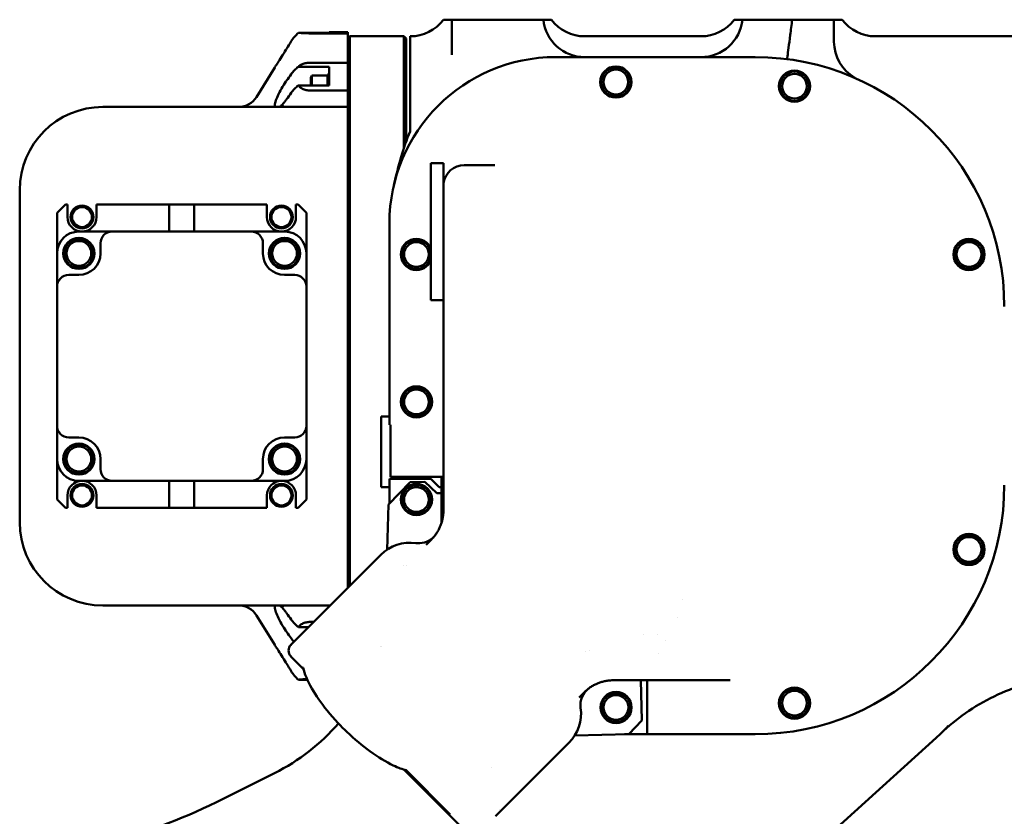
# Model space of a CAD drawing. Header units: millimetres. Extents: x 0 to 8400, y 0 to 5940.
# Tile 10 of 14: x 3800 to 4037, y 3507 to 3698. Entities that reach past the tile are written whole.
import ezdxf

# ---------------------------------------------------------------- set-up
doc = ezdxf.new("R2010")
doc.units = ezdxf.units.MM
doc.header["$LTSCALE"] = 20
doc.layers.add('可見 (ISO)', color=7, linetype='Continuous', lineweight=50)

msp = doc.modelspace()

# ---------------------------------------------------------------- linework, layer by layer
at = {"layer": '可見 (ISO)'}
for p, q in [((3902.28, 3698.28), (3904.28, 3698.28)), ((3904.28, 3698.28), (3914.28, 3698.28)), ((3904.28, 3689.84), (3904.28, 3698.28)), ((3914.28, 3698.28), (3916.28, 3698.28)), ((3916.28, 3698.28), (3917.81, 3698.28)), ((3917.81, 3698.28), (3922.81, 3698.28)), ((3926.33, 3698.28), (3922.81, 3698.28)), ((3926.33, 3698.28), (3926.41, 3698.28)), ((3926.41, 3698.28), (3928.28, 3698.28)), ((3972.28, 3698.28), (3974.15, 3698.28)), ((3974.15, 3698.28), (3974.23, 3698.28)), ((3980.76, 3698.28), (3974.23, 3698.28)), ((3980.76, 3698.28), (3984.21, 3698.28)), ((3984.21, 3698.28), (3986.23, 3698.28)), ((3987.67, 3698.28), (3986.23, 3698.28)), ((3996.28, 3698.28), (3998.28, 3698.28)), ((3996.28, 3698.28), (3996.28, 3692.99)), ((3874.78, 3695.15), (3867.35, 3695.15)), ((3870.38, 3694.99), (3879.28, 3694.99)), ((3874.78, 3695.15), (3874.78, 3695.28)), ((3879.28, 3695.28), (3874.78, 3695.28)), ((3879.28, 3695.28), (3879.28, 3694.99)), ((3879.28, 3693.7), (3879.28, 3694.99)), ((3879.28, 3693.78), (3879.78, 3694.28)), ((3879.28, 3693.7), (3879.28, 3688.2)), ((3879.78, 3562.04), (3879.78, 3694.28)), ((3879.78, 3694.28), (3892.78, 3694.28)), ((3892.78, 3667.46), (3892.78, 3694.28)), ((3893.28, 3693.78), (3892.78, 3694.28)), ((3893.28, 3668.9), (3893.28, 3693.78)), ((3894.28, 3694.28), (3894.28, 3681.5)), ((3964.28, 3694.28), (3936.28, 3694.28)), ((4042.28, 3694.28), (4006.28, 3694.28)), ((3879.28, 3687.93), (3870.38, 3687.93)), ((3879.28, 3687.93), (3879.28, 3688.2)), ((3879.28, 3687.93), (3879.28, 3681.24)), ((3929.28, 3689.28), (3977.28, 3689.28)), ((3857.28, 3679.66), (3861.66, 3686.78)), ((3867.35, 3686.97), (3874.78, 3686.97)), ((3874.78, 3682.47), (3874.78, 3686.97)), ((3870.33, 3684.35), (3870.63, 3684.87)), ((3870.33, 3682.47), (3870.33, 3684.35)), ((3870.63, 3682.47), (3870.63, 3684.87)), ((3870.63, 3684.87), (3874.33, 3684.87)), ((3874.33, 3682.47), (3874.33, 3685.12)), ((3874.33, 3685.12), (3874.78, 3685.12)), ((3874.78, 3682.47), (3867.35, 3682.47)), ((3870.38, 3681.24), (3879.28, 3681.24)), ((3879.28, 3678.72), (3879.28, 3681.24)), ((3894.28, 3679.46), (3894.28, 3681.37)), ((3879.28, 3678.72), (3879.28, 3678.32)), ((3879.28, 3677.28), (3879.28, 3678.32)), ((3894.28, 3671.36), (3894.28, 3679.46)), ((3820.28, 3677.28), (3879.28, 3677.28)), ((3879.28, 3668.3), (3879.28, 3677.28)), ((3879.28, 3566.26), (3879.28, 3668.3)), ((3899.28, 3630.78), (3899.28, 3663.78)), ((3902.28, 3663.78), (3899.28, 3663.78)), ((3902.28, 3663.78), (3902.28, 3631.27)), ((3907.28, 3663.28), (3914.62, 3663.28)), ((3800.28, 3577.28), (3800.28, 3657.28)), ((3902.33, 3636.97), (3902.33, 3658.96)), ((3809.28, 3651.78), (3811.28, 3653.78)), ((3811.28, 3653.78), (3811.78, 3653.78)), ((3811.78, 3650.78), (3811.78, 3653.78)), ((3818.78, 3653.78), (3818.78, 3650.78)), ((3818.78, 3653.78), (3836.28, 3653.78)), ((3836.28, 3653.78), (3842.28, 3653.78)), ((3836.28, 3653.78), (3836.28, 3647.28)), ((3842.28, 3653.78), (3859.78, 3653.78)), ((3842.28, 3647.28), (3842.28, 3653.78)), ((3859.78, 3650.78), (3859.78, 3653.78)), ((3866.78, 3653.78), (3866.78, 3650.78)), ((3866.78, 3653.78), (3867.28, 3653.78)), ((3867.28, 3653.78), (3869.28, 3651.78)), ((3809.28, 3642.08), (3809.28, 3651.78)), ((3869.28, 3651.78), (3869.28, 3642.08)), ((3889.28, 3602.78), (3889.28, 3649.28)), ((3814.48, 3647.28), (3822.53, 3647.28)), ((3822.53, 3647.28), (3856.03, 3647.28)), ((3856.03, 3647.28), (3864.08, 3647.28)), ((3819.73, 3644.48), (3819.73, 3642.03)), ((3858.83, 3642.03), (3858.83, 3644.48)), ((3809.28, 3634.03), (3809.28, 3642.08)), ((3869.28, 3642.08), (3869.28, 3634.03)), ((3814.53, 3636.83), (3812.08, 3636.83)), ((3866.48, 3636.83), (3864.03, 3636.83)), ((3809.28, 3600.53), (3809.28, 3634.03)), ((3869.28, 3634.03), (3869.28, 3600.53)), ((3902.28, 3631.27), (3902.28, 3588.61)), ((3902.28, 3630.78), (3899.28, 3630.78)), ((3887.28, 3602.78), (3889.28, 3602.78)), ((3887.28, 3602.78), (3887.28, 3585.78)), ((3889.28, 3600.78), (3889.28, 3602.78)), ((3809.28, 3592.48), (3809.28, 3600.53)), ((3869.28, 3600.53), (3869.28, 3592.48)), ((3889.55, 3600.78), (3889.28, 3600.78)), ((3889.55, 3600.78), (3889.55, 3588.28)), ((3812.08, 3597.73), (3814.53, 3597.73)), ((3864.03, 3597.73), (3866.48, 3597.73)), ((3809.28, 3582.78), (3809.28, 3592.48)), ((3819.73, 3592.53), (3819.73, 3590.08)), ((3858.83, 3590.08), (3858.83, 3592.53)), ((3869.28, 3592.48), (3869.28, 3582.78)), ((3891.28, 3588.28), (3889.55, 3588.28)), ((3891.28, 3588.28), (3899.28, 3588.28)), ((3902.28, 3588.28), (3899.28, 3588.28)), ((3901.82, 3577.21), (3901.82, 3588.28)), ((3902.28, 3588.61), (3902.28, 3588.61)), ((3902.28, 3587.21), (3902.28, 3588.33)), ((3822.53, 3587.28), (3814.48, 3587.28)), ((3856.03, 3587.28), (3822.53, 3587.28)), ((3836.28, 3587.28), (3836.28, 3580.78)), ((3842.28, 3580.78), (3842.28, 3587.28)), ((3864.08, 3587.28), (3856.03, 3587.28)), ((3894.27, 3586.99), (3889.09, 3581.57)), ((3889.28, 3585.78), (3889.28, 3587.78)), ((3889.28, 3587.78), (3899.28, 3587.78)), ((3897.8, 3587.07), (3894.27, 3586.99)), ((3900.7, 3584.31), (3897.8, 3587.07)), ((3899.28, 3587.78), (3901.28, 3585.78)), ((3902.28, 3584.16), (3902.28, 3586.41)), ((3811.78, 3580.78), (3811.78, 3583.78)), ((3818.78, 3583.78), (3818.78, 3580.78)), ((3859.78, 3580.78), (3859.78, 3583.78)), ((3866.78, 3583.78), (3866.78, 3580.78)), ((3889.28, 3585.78), (3887.28, 3585.78)), ((3889.28, 3581.77), (3889.28, 3585.78)), ((3901.82, 3584.33), (3900.7, 3584.31)), ((3901.82, 3585.78), (3901.28, 3585.78)), ((3811.28, 3580.78), (3809.28, 3582.78)), ((3869.28, 3582.78), (3867.28, 3580.78)), ((3889.09, 3581.57), (3888.7, 3570.69)), ((3902.28, 3580.2), (3902.28, 3583.1)), ((3811.78, 3580.78), (3811.28, 3580.78)), ((3836.28, 3580.78), (3818.78, 3580.78)), ((3842.28, 3580.78), (3836.28, 3580.78)), ((3859.78, 3580.78), (3842.28, 3580.78)), ((3867.28, 3580.78), (3866.78, 3580.78)), ((3899.35, 3573.12), (3898.14, 3571.91)), ((3887.21, 3569.47), (3869.53, 3551.79)), ((3892.78, 3566.94), (3892.78, 3566.94)), ((3893.28, 3566.88), (3893.28, 3566.88)), ((3879.28, 3561.54), (3879.28, 3566.26)), ((3959.8, 3558.72), (3959.8, 3558.72)), ((3875.02, 3557.28), (3820.28, 3557.28)), ((3863.84, 3557.02), (3863.84, 3557.02)), ((3857.28, 3554.9), (3861.66, 3547.78)), ((3871.07, 3553.33), (3870.38, 3553.33)), ((3958.58, 3554.31), (3958.58, 3554.31)), ((3865.63, 3547.88), (3869.53, 3551.79)), ((3867.35, 3552.09), (3869.84, 3552.09)), ((3869.53, 3551.79), (3869.53, 3551.79)), ((3869.88, 3552.09), (3869.88, 3552.09)), ((3950.41, 3550.4), (3950.41, 3550.4)), ((3953.78, 3550.4), (3953.78, 3550.4)), ((3955.81, 3548.92), (3955.81, 3548.92)), ((3865.63, 3547.88), (3865.58, 3547.84)), ((3936.49, 3546.14), (3936.49, 3546.14)), ((3937.45, 3546.33), (3937.45, 3546.33)), ((3954.14, 3545.74), (3954.14, 3545.74)), ((3868.55, 3542.05), (3865.58, 3545.01)), ((3867.35, 3539.41), (3869.51, 3539.41)), ((3950.04, 3529.56), (3949.82, 3539.28)), ((3951.28, 3539.28), (3951.28, 3536.28)), ((3951.61, 3539.28), (3951.61, 3539.28)), ((3951.61, 3539.28), (3961.74, 3539.28)), ((3961.74, 3539.28), (3961.74, 3539.28)), ((3971.29, 3539.28), (3961.74, 3539.28)), ((3971.29, 3539.28), (3971.29, 3539.28)), ((3936.12, 3536.35), (3934.91, 3535.14)), ((3951.28, 3536.28), (3951.28, 3528.28)), ((3950.04, 3529.56), (3946.93, 3526.31)), ((3951.28, 3526.28), (3951.28, 3528.28)), ((4023.78, 3528.29), (4023.78, 3528.29)), ((3833.98, 3356.16), (4020.84, 3525.4)), ((3932.47, 3524.21), (3914.79, 3506.54)), ((3933.89, 3526.01), (3946.93, 3526.31)), ((3951.28, 3526.28), (3945.83, 3526.28)), ((3977.28, 3526.28), (3951.28, 3526.28)), ((3903.77, 3506.83), (3892.85, 3517.74)), ((3893.32, 3517.61), (3903.92, 3506.98)), ((3913.82, 3518.21), (3913.82, 3518.2)), ((3861.64, 3516.96), (3847.62, 3509.95)), ((3915.76, 3508.15), (3915.76, 3508.15)), ((3908.01, 3502.58), (3903.77, 3506.83)), ((3914.79, 3506.54), (3914.79, 3506.54))]:
    msp.add_line(p, q, dxfattribs=at)
for centre, radius in [((3943.78, 3683.28), 3.75), ((3943.78, 3683.28), 3.5), ((3943.78, 3683.28), 2.98), ((3986.78, 3682.28), 3.75), ((3986.78, 3682.28), 3.5), ((3986.78, 3682.28), 2.98), ((3815.28, 3650.78), 2.75), ((3815.28, 3650.78), 2.4), ((3863.28, 3650.78), 2.75), ((3863.28, 3650.78), 2.4), ((3814.53, 3642.03), 3.75), ((3814.53, 3642.03), 3.5), ((3864.03, 3642.03), 3.75), ((3864.03, 3642.03), 3.5), ((3895.78, 3641.78), 3.5), ((4028.78, 3641.78), 3.75), ((4028.78, 3641.78), 3.5), ((3814.53, 3642.03), 2.98), ((3864.03, 3642.03), 2.98), ((3895.78, 3641.78), 2.98), ((4028.78, 3641.78), 2.98), ((3895.78, 3606.28), 3.75), ((3895.78, 3606.28), 3.5), ((3895.78, 3606.28), 2.98), ((3814.53, 3592.53), 3.75), ((3814.53, 3592.53), 3.5), ((3814.53, 3592.53), 2.98), ((3864.03, 3592.53), 3.75), ((3864.03, 3592.53), 3.5), ((3864.03, 3592.53), 2.98), ((3815.28, 3583.78), 2.75), ((3815.28, 3583.78), 2.4), ((3863.28, 3583.78), 2.75), ((3863.28, 3583.78), 2.4), ((3895.78, 3582.78), 3.75), ((3895.78, 3582.78), 3.5), ((3895.78, 3582.78), 2.98), ((4028.78, 3570.78), 3.75), ((4028.78, 3570.78), 3.5), ((4028.78, 3570.78), 2.98), ((3943.82, 3532.74), 3.75), ((3943.82, 3532.74), 3.5), ((3986.78, 3533.78), 3.75), ((3986.78, 3533.78), 3.5), ((3986.78, 3533.78), 2.98), ((3943.82, 3532.74), 2.98)]:
    msp.add_circle(centre, radius, dxfattribs=at)
for centre, radius, start, end in [((3894.28, 3704.28), 10, 270, 323.1301), ((3936.28, 3699.28), 10, 185.7392, 270), ((3936.28, 3704.28), 10, 216.8699, 270), ((3964.28, 3699.28), 10, 270, 354.2608), ((3964.28, 3704.28), 10, 270, 323.1301), ((4006.28, 3704.28), 10, 216.8699, 270), ((4006.28, 3692.99), 10, 180, 240.0845), ((3929.28, 3649.28), 40, 90, 180), ((3977.28, 3629.28), 60, 0, 90), ((3853.02, 3682.28), 5, 270, 328.3925), ((3820.28, 3657.28), 20, 90, 180), ((3907.28, 3658.28), 5, 90, 172.1531), ((3902.68, 3659.15), 0.4, 180, 207.999), ((3815.28, 3650.78), 3.5, 180, 270), ((3815.28, 3650.78), 3.5, 270, 0), ((3863.28, 3650.78), 3.5, 180, 270), ((3863.28, 3650.78), 3.5, 270, 0), ((3814.48, 3642.08), 5.2, 90, 180), ((3822.53, 3644.48), 2.8, 90, 180), ((3856.03, 3644.48), 2.8, 0, 90), ((3864.08, 3642.08), 5.2, 0, 90), ((3895.78, 3641.78), 3.75, 21.0395, 338.9605), ((3814.53, 3642.03), 5.2, 270, 0), ((3864.03, 3642.03), 5.2, 180, 270), ((3812.08, 3634.03), 2.8, 90, 180), ((3866.48, 3634.03), 2.8, 0, 90), ((3812.08, 3600.53), 2.8, 180, 270), ((3866.48, 3600.53), 2.8, 270, 0), ((3814.53, 3592.53), 5.2, 0, 90), ((3864.03, 3592.53), 5.2, 90, 180), ((3814.48, 3592.48), 5.2, 180, 270), ((3864.08, 3592.48), 5.2, 270, 0), ((3822.53, 3590.08), 2.8, 180, 270), ((3856.03, 3590.08), 2.8, 270, 0), ((3815.28, 3583.78), 3.5, 90, 180), ((3815.28, 3583.78), 3.5, 0, 90), ((3863.28, 3583.78), 3.5, 90, 180), ((3863.28, 3583.78), 3.5, 0, 90), ((3977.28, 3586.28), 60, 270, 0), ((3820.28, 3577.28), 20, 180, 270), ((3896.33, 3577.26), 5, 272.7916, 324.0444), ((3894.28, 3562.4), 10, 82.1673, 135), ((3853.02, 3552.28), 5, 31.6075, 90), ((3867, 3546.43), 2, 135, 225), ((3839.3, 3561.68), 49.98, 343.3897, 343.3901), ((3940.26, 3533.33), 5, 125.9556, 187.8327), ((3925.4, 3531.29), 10, 315, 7.8327), ((3839.28, 3561.68), 50, 296.5651, 319.0091), ((3987.28, 3562.46), 50, 312.1653, 316.8952), ((3793.95, 3617.28), 120, 282.7691, 296.5651), ((3905.18, 3508.24), 2, 198.1767, 225)]:
    msp.add_arc(centre, radius, start, end, dxfattribs=at)
for centre, major_axis, ratio, start_param, end_param in [((3986.28, 3698.28), (10, 0), 0.00001, 0.006984, 1.431092), ((3929.41, 3700), (-0.22, -10.72), 0.649907, 0.013191, 0.013192), ((3894.28, 3674.36), (0, -14.57), 0.000031, 2.072911, 2.083214), ((3896.9, 3687.39), (6.48, -7.62), 0.800647, 6.282839, 6.282848), ((3863.6, 3682.3), (0, -5.01), 0.702162, 0.000052, 0.000062), ((3860.99, 3681.66), (2.84, -4.11), 0.837739, 0.000622, 0.000632), ((3865.84, 3682.28), (0, -5), 0.493152, 6.283177, 6.283201), ((3869.06, 3682.34), (0.01, -5.06), 0.00001, 0.000347, 0.000351), ((3895.82, 3576.66), (3.54, -3.54), 0.981004, 6.282916, 6.283143), ((3863.6, 3552.29), (0, 4.99), 0.702161, 0.000037, 0.000047), ((3865.84, 3552.28), (0, 5), 0.493148, 0.000005, 0.000027), ((3869.09, 3552.09), (-0.02, 5.2), 0.00001, 0.009252, 0.009255), ((3939.66, 3532.82), (-3.54, 3.54), 0.981005, 0.000005, 0.000222), ((4056.67, 3490.45), (-34.7, 36), 0.997284, 6.283106, 6.283158)]:
    msp.add_ellipse(centre, major_axis=major_axis, ratio=ratio, start_param=start_param, end_param=end_param, dxfattribs=at)
for points, knots in [([(3984.99, 3688.78), (3984.99, 3688.78), (3985.03, 3689.03), (3985.09, 3689.5), (3985.15, 3689.97), (3985.24, 3690.67), (3985.35, 3691.54), (3985.47, 3692.42), (3985.6, 3693.47), (3985.75, 3694.62), (3985.9, 3695.77), (3986.06, 3697.02), (3986.23, 3698.28)], [0.0000012, 0.0000012, 0.0000012, 0.0000012, 0.25, 0.25, 0.25, 0.5, 0.5, 0.5, 0.75, 0.75, 0.75, 1, 1, 1, 1]), ([(3867.35, 3695.15), (3867.02, 3694.84), (3866.71, 3694.52), (3866.13, 3693.83), (3865.86, 3693.47), (3865.63, 3693.09)], [-0.2692583, -0.2692583, -0.2692583, -0.2692583, -0.1346318, -0.1346318, -0.000001, -0.000001, -0.000001, -0.000001]), ([(3867.35, 3695.15), (3867.48, 3695.13), (3867.64, 3695.12), (3868.02, 3695.08), (3868.26, 3695.06), (3868.81, 3695.03), (3869.13, 3695.01), (3869.77, 3695), (3870.07, 3694.99), (3870.38, 3694.99)], [-0.4012959, -0.4012959, -0.4012959, -0.4012959, -0.3021729, -0.3021729, -0.2008437, -0.2008437, -0.0918308, -0.0918308, -0.000001, -0.000001, -0.000001, -0.000001]), ([(3864.52, 3691.28), (3864.46, 3691.19), (3864.4, 3691.1), (3864.35, 3691.01), (3864.01, 3690.46), (3863.65, 3689.88), (3862.97, 3688.8), (3862.65, 3688.3), (3862.18, 3687.58), (3861.99, 3687.28), (3861.73, 3686.88), (3861.66, 3686.78), (3861.66, 3686.78)], [-0.0317857, -0.0317857, -0.0317857, -0.0317857, 0, 0, 0, 0.1934127, 0.1934127, 0.3868254, 0.3868254, 0.5481282, 0.5481282, 0.709431, 0.709431, 0.709431, 0.709431]), ([(3870.38, 3687.93), (3870.07, 3687.93), (3869.77, 3687.91), (3869.13, 3687.84), (3868.81, 3687.77), (3868.26, 3687.58), (3868.02, 3687.47), (3867.64, 3687.24), (3867.48, 3687.11), (3867.35, 3686.97)], [-0.4005542, -0.4005542, -0.4005542, -0.4005542, -0.3088936, -0.3088936, -0.2000808, -0.2000808, -0.0989397, -0.0989397, -0.000001, -0.000001, -0.000001, -0.000001]), ([(3865.63, 3685.18), (3865.86, 3685.52), (3866.13, 3685.83), (3866.71, 3686.42), (3867.02, 3686.7), (3867.35, 3686.97)], [-0.2696391, -0.2696391, -0.2696391, -0.2696391, -0.1348184, -0.1348184, -0.000001, -0.000001, -0.000001, -0.000001]), ([(3861.68, 3677.28), (3861.67, 3677.34), (3861.66, 3677.4), (3861.66, 3677.74), (3861.73, 3678.11), (3861.99, 3678.98), (3862.18, 3679.47), (3862.65, 3680.5), (3862.97, 3681.11), (3863.65, 3682.31), (3864.01, 3682.89), (3864.4, 3683.46), (3864.46, 3683.54), (3864.52, 3683.62)], [0.6688819, 0.6688819, 0.6688819, 0.6688819, 0.709431, 0.709431, 0.8707338, 0.8707338, 1.0320366, 1.0320366, 1.2254493, 1.2254493, 1.418862, 1.418862, 1.4506477, 1.4506477, 1.4506477, 1.4506477]), ([(3867.35, 3682.47), (3867.02, 3682.2), (3866.71, 3681.92), (3866.13, 3681.33), (3865.86, 3681.02), (3865.63, 3680.68)], [-0.2692629, -0.2692629, -0.2692629, -0.2692629, -0.1346341, -0.1346341, -0.000001, -0.000001, -0.000001, -0.000001]), ([(3867.35, 3682.47), (3867.48, 3682.3), (3867.64, 3682.14), (3868.02, 3681.84), (3868.26, 3681.7), (3868.81, 3681.46), (3869.13, 3681.36), (3869.77, 3681.26), (3870.07, 3681.24), (3870.38, 3681.24)], [-0.4012927, -0.4012927, -0.4012927, -0.4012927, -0.3021705, -0.3021705, -0.2008419, -0.2008419, -0.0918301, -0.0918301, -0.000001, -0.000001, -0.000001, -0.000001]), ([(3863.92, 3678.33), (3863.78, 3678.17), (3863.65, 3678.02), (3863.39, 3677.73), (3863.26, 3677.6), (3863.13, 3677.49)], [0.000001, 0.000001, 0.000001, 0.000001, 0.0780659, 0.0780659, 0.1561268, 0.1561268, 0.1561268, 0.1561268]), ([(3864.52, 3679.12), (3864.46, 3679.04), (3864.4, 3678.96), (3864.35, 3678.89), (3864.21, 3678.7), (3864.06, 3678.51), (3863.92, 3678.33)], [-0.0317857, -0.0317857, -0.0317857, -0.0317857, 0, 0, 0, 0.0800411, 0.0800411, 0.0800411, 0.0800411]), ([(3863.31, 3677.28), (3863.37, 3677.3), (3863.46, 3677.33), (3863.65, 3677.43), (3863.75, 3677.48), (3863.84, 3677.55)], [0.2129488, 0.2129488, 0.2129488, 0.2129488, 0.2955893, 0.2955893, 0.3660416, 0.3660416, 0.3660416, 0.3660416]), ([(3894.28, 3671.36), (3893.41, 3669.46), (3892.72, 3667.39), (3891.47, 3663.09), (3890.91, 3660.84), (3890.36, 3658.51)], [0.000001, 0.000001, 0.000001, 0.000001, 0.814286, 0.814286, 1.628327, 1.628327, 1.628327, 1.628327]), ([(3902.31, 3636.56), (3902.3, 3636.5), (3902.3, 3636.44), (3902.29, 3636.38), (3902.29, 3636.33), (3902.29, 3636.28), (3902.29, 3636.24)], [0.000001, 0.000001, 0.000001, 0.000001, 0.03597341, 0.03597341, 0.03597341, 0.06589857, 0.06589857, 0.06589857, 0.06589857]), ([(3902.33, 3636.97), (3902.33, 3636.91), (3902.32, 3636.84), (3902.32, 3636.74), (3902.32, 3636.7), (3902.31, 3636.63), (3902.31, 3636.6), (3902.31, 3636.56)], [-0.08410625, -0.08410625, -0.08410625, -0.08410625, -0.0420517, -0.0420517, -0.02089762, -0.02089762, -0.00000126, -0.00000126, -0.00000126, -0.00000126]), ([(3902.28, 3588.61), (3902.28, 3588.61), (3902.28, 3588.61), (3902.28, 3588.61), (3902.28, 3588.61)], [0.9996882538, 0.9996882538, 0.9996882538, 0.9996882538, 0.9999955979, 1, 1, 1, 1]), ([(3902.19, 3578.85), (3902.18, 3578.79), (3902.17, 3578.73), (3902.14, 3578.53), (3902.12, 3578.4), (3902.06, 3578.12), (3902.03, 3577.98), (3901.96, 3577.69), (3901.92, 3577.55), (3901.84, 3577.26), (3901.79, 3577.11), (3901.7, 3576.83), (3901.65, 3576.7), (3901.55, 3576.43), (3901.49, 3576.31), (3901.38, 3576.05), (3901.33, 3575.93), (3901.2, 3575.67), (3901.13, 3575.54), (3900.98, 3575.27), (3900.9, 3575.13), (3900.74, 3574.86), (3900.65, 3574.72), (3900.47, 3574.45), (3900.37, 3574.32), (3900.17, 3574.05), (3900.07, 3573.92), (3899.84, 3573.65), (3899.72, 3573.51), (3899.52, 3573.29), (3899.43, 3573.21), (3899.35, 3573.12)], [0, 0, 0, 0, 0.046495, 0.046495, 0.140519, 0.140519, 0.228556, 0.228556, 0.311654, 0.311654, 0.388516, 0.388516, 0.458013, 0.458013, 0.519389, 0.519389, 0.578706, 0.578706, 0.641083, 0.641083, 0.703537, 0.703537, 0.765395, 0.765395, 0.827576, 0.827576, 0.891072, 0.891072, 0.956963, 0.956963, 1, 1, 1, 1]), ([(3902.28, 3580.19), (3902.28, 3579.77), (3902.25, 3579.34), (3902.2, 3578.94), (3902.2, 3578.91), (3902.19, 3578.88), (3902.19, 3578.85)], [0, 0, 0, 0, 0.9306448, 0.9306448, 0.9306448, 1, 1, 1, 1]), ([(3864.52, 3550.95), (3864.46, 3551.03), (3864.4, 3551.11), (3864.35, 3551.19), (3864.01, 3551.68), (3863.65, 3552.26), (3862.97, 3553.45), (3862.65, 3554.07), (3862.18, 3555.1), (3861.99, 3555.59), (3861.73, 3556.45), (3861.66, 3556.82), (3861.66, 3557.16), (3861.67, 3557.22), (3861.68, 3557.28)], [2.9220575, 2.9220575, 2.9220575, 2.9220575, 2.9538433, 2.9538433, 2.9538433, 3.147256, 3.147256, 3.3406687, 3.3406687, 3.5019715, 3.5019715, 3.6632743, 3.6632743, 3.7038234, 3.7038234, 3.7038234, 3.7038234]), ([(3863.92, 3556.23), (3863.78, 3556.4), (3863.65, 3556.55), (3863.39, 3556.83), (3863.26, 3556.96), (3863.13, 3557.08)], [-0.1562836, -0.1562836, -0.1562836, -0.1562836, -0.0781398, -0.0781398, -0.000001, -0.000001, -0.000001, -0.000001]), ([(3863.84, 3557.02), (3863.68, 3557.13), (3863.53, 3557.2), (3863.37, 3557.26), (3863.34, 3557.27), (3863.31, 3557.28)], [0, 0, 0, 0, 0.1156354, 0.1156354, 0.1532082, 0.1532082, 0.1532082, 0.1532082]), ([(3863.92, 3556.23), (3864.06, 3556.05), (3864.21, 3555.87), (3864.4, 3555.6), (3864.46, 3555.53), (3864.52, 3555.45)], [1.3387994, 1.3387994, 1.3387994, 1.3387994, 1.418862, 1.418862, 1.4506477, 1.4506477, 1.4506477, 1.4506477]), ([(3865.63, 3553.88), (3865.86, 3553.55), (3866.13, 3553.24), (3866.71, 3552.64), (3867.02, 3552.36), (3867.35, 3552.09)], [-0.2696391, -0.2696391, -0.2696391, -0.2696391, -0.1348184, -0.1348184, -0.000001, -0.000001, -0.000001, -0.000001]), ([(3870.38, 3553.33), (3870.07, 3553.33), (3869.77, 3553.31), (3869.13, 3553.2), (3868.81, 3553.11), (3868.26, 3552.87), (3868.02, 3552.73), (3867.64, 3552.42), (3867.48, 3552.26), (3867.35, 3552.09)], [-0.4005542, -0.4005542, -0.4005542, -0.4005542, -0.3088936, -0.3088936, -0.2000808, -0.2000808, -0.0989397, -0.0989397, -0.000001, -0.000001, -0.000001, -0.000001]), ([(3861.66, 3547.78), (3861.66, 3547.78), (3861.73, 3547.68), (3861.99, 3547.28), (3862.18, 3546.98), (3862.65, 3546.26), (3862.97, 3545.77), (3863.65, 3544.69), (3864.01, 3544.1), (3864.4, 3543.47), (3864.46, 3543.37), (3864.52, 3543.28)], [0.709431, 0.709431, 0.709431, 0.709431, 0.8707338, 0.8707338, 1.0320366, 1.0320366, 1.2254493, 1.2254493, 1.418862, 1.418862, 1.4506477, 1.4506477, 1.4506477, 1.4506477]), ([(3865.63, 3541.47), (3865.86, 3541.09), (3866.13, 3540.73), (3866.71, 3540.04), (3867.02, 3539.72), (3867.35, 3539.41)], [-0.2696412, -0.2696412, -0.2696412, -0.2696412, -0.1348194, -0.1348194, -0.000001, -0.000001, -0.000001, -0.000001]), ([(3893.32, 3517.61), (3892.46, 3517.84), (3891.43, 3518.2), (3888.46, 3519.61), (3886.56, 3520.77), (3882.74, 3523.54), (3880.86, 3525.11), (3877.75, 3528.09), (3876.04, 3529.84), (3872.84, 3533.79), (3871.56, 3535.61), (3869.55, 3539.13), (3868.83, 3540.84), (3868.49, 3542.3), (3868.48, 3542.34), (3868.47, 3542.38)], [-5.277266, -5.277266, -5.277266, -5.277266, -4.571267, -4.571267, -3.562154, -3.562154, -2.605725, -2.605725, -1.910691, -1.910691, -1.320478, -1.320478, -0.695359, -0.695359, -0.677312, -0.677312, -0.677312, -0.677312]), ([(3869.44, 3539.56), (3869.1, 3539.55), (3868.8, 3539.54), (3868.26, 3539.5), (3868.02, 3539.49), (3867.64, 3539.45), (3867.48, 3539.43), (3867.35, 3539.41)], [-0.3051601, -0.3051601, -0.3051601, -0.3051601, -0.2000801, -0.2000801, -0.0989393, -0.0989393, -0.000001, -0.000001, -0.000001, -0.000001]), ([(3936.12, 3536.35), (3936.22, 3536.45), (3936.32, 3536.55), (3936.56, 3536.77), (3936.7, 3536.89), (3936.97, 3537.11), (3937.1, 3537.21), (3937.36, 3537.41), (3937.5, 3537.5), (3937.76, 3537.68), (3937.89, 3537.76), (3938.16, 3537.92), (3938.29, 3538), (3938.55, 3538.14), (3938.68, 3538.21), (3938.94, 3538.33), (3939.06, 3538.39), (3939.3, 3538.5), (3939.43, 3538.55), (3939.68, 3538.65), (3939.82, 3538.7), (3940.1, 3538.79), (3940.24, 3538.84), (3940.52, 3538.92), (3940.67, 3538.96), (3940.95, 3539.03), (3941.1, 3539.06), (3941.37, 3539.12), (3941.51, 3539.14), (3941.71, 3539.17), (3941.78, 3539.18), (3941.84, 3539.19)], [0, 0, 0, 0, 0.051836, 0.051836, 0.117367, 0.117367, 0.180018, 0.180018, 0.240983, 0.240983, 0.301364, 0.301364, 0.362189, 0.362189, 0.422955, 0.422955, 0.481016, 0.481016, 0.541025, 0.541025, 0.609103, 0.609103, 0.684763, 0.684763, 0.767038, 0.767038, 0.854801, 0.854801, 0.948517, 0.948517, 1, 1, 1, 1]), ([(3941.84, 3539.19), (3942.04, 3539.22), (3942.25, 3539.24), (3942.68, 3539.27), (3942.89, 3539.28), (3943.13, 3539.28), (3943.16, 3539.28), (3943.19, 3539.28)], [0, 0, 0, 0, 0.468391, 0.468391, 0.93055, 0.93055, 1, 1, 1, 1]), ([(3949.49, 3539.28), (3949.46, 3539.28), (3949.42, 3539.28), (3949.39, 3539.28), (3949.28, 3539.28), (3949.18, 3539.28), (3949.08, 3539.28), (3949.07, 3539.28), (3949.07, 3539.28), (3949.06, 3539.28), (3948.85, 3539.28), (3948.64, 3539.28), (3948.43, 3539.28), (3948.13, 3539.28), (3947.84, 3539.28), (3947.57, 3539.28), (3947.31, 3539.28), (3947.06, 3539.28), (3946.82, 3539.28), (3946.81, 3539.28), (3946.81, 3539.28), (3946.8, 3539.28), (3946.79, 3539.28), (3946.79, 3539.28), (3946.79, 3539.28), (3946.53, 3539.28), (3946.28, 3539.28), (3946.04, 3539.28), (3945.78, 3539.28), (3945.52, 3539.28), (3945.27, 3539.28), (3945.16, 3539.28), (3945.05, 3539.28), (3944.94, 3539.28), (3944.9, 3539.28), (3944.87, 3539.28), (3944.83, 3539.28), (3944.71, 3539.28), (3944.6, 3539.28), (3944.49, 3539.28), (3944.23, 3539.28), (3943.98, 3539.28), (3943.73, 3539.28), (3943.55, 3539.28), (3943.37, 3539.28), (3943.2, 3539.28)], [0.2023698, 0.2023698, 0.2023698, 0.2023698, 0.2128248, 0.2128248, 0.2128248, 0.2480469, 0.2480469, 0.2480469, 0.25, 0.25, 0.25, 0.3123987, 0.3123987, 0.3123987, 0.4053983, 0.4053983, 0.4053983, 0.4960937, 0.4960937, 0.4960937, 0.4987989, 0.4987989, 0.4987989, 0.5, 0.5, 0.5, 0.5900133, 0.5900133, 0.5900133, 0.6899673, 0.6899673, 0.6899673, 0.734375, 0.734375, 0.734375, 0.75, 0.75, 0.75, 0.7995314, 0.7995314, 0.7995314, 0.9136805, 0.9136805, 0.9136805, 0.9981149, 0.9981149, 0.9981149, 0.9981149]), ([(3951.33, 3539.28), (3951.25, 3539.28), (3951.17, 3539.28), (3951.09, 3539.28), (3950.96, 3539.28), (3950.85, 3539.28), (3950.75, 3539.28), (3950.63, 3539.28), (3950.53, 3539.28), (3950.45, 3539.28), (3950.39, 3539.28), (3950.34, 3539.28), (3950.31, 3539.28), (3950.3, 3539.28), (3950.28, 3539.28), (3950.27, 3539.28), (3950.25, 3539.28), (3950.23, 3539.28), (3950.21, 3539.28)], [0.0169092, 0.0169092, 0.0169092, 0.0169092, 0.0338917, 0.0338917, 0.0338917, 0.0625, 0.0625, 0.0625, 0.0971138, 0.0971138, 0.0971138, 0.1245117, 0.1245117, 0.1245117, 0.1281128, 0.1281128, 0.1281128, 0.133275, 0.133275, 0.133275, 0.133275]), ([(3951.61, 3539.28), (3951.61, 3539.28), (3951.61, 3539.28), (3951.61, 3539.28), (3951.61, 3539.28)], [0, 0, 0, 0, 0.0000081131, 0.0004178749, 0.0004178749, 0.0004178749, 0.0004178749]), ([(4042.28, 3538.27), (4037.21, 3536.78), (4032.3, 3534.42), (4025.83, 3529.89), (4023.83, 3528.24), (4021.98, 3526.45)], [0, 0, 0, 0, 1.609316, 1.609316, 2.388709, 2.388709, 2.388709, 2.388709])]:
    msp.add_open_spline(points, degree=3, knots=knots, dxfattribs=at)
for points in [[(3865.63, 3693.09), (3865.25, 3692.48), (3864.88, 3691.88), (3864.52, 3691.28)], [(3864.52, 3683.62), (3864.88, 3684.13), (3865.25, 3684.66), (3865.63, 3685.18)], [(3865.63, 3680.68), (3865.25, 3680.16), (3864.88, 3679.63), (3864.52, 3679.12)], [(3863.13, 3677.49), (3863.05, 3677.41), (3862.97, 3677.34), (3862.89, 3677.28)], [(3902.29, 3636.24), (3902.28, 3636.13), (3902.28, 3636.03), (3902.28, 3635.94)], [(3902.28, 3588.33), (3902.28, 3588.43), (3902.28, 3588.52), (3902.28, 3588.61)], [(3902.28, 3586.41), (3902.28, 3586.68), (3902.28, 3586.94), (3902.28, 3587.21)], [(3902.28, 3583.1), (3902.28, 3583.45), (3902.28, 3583.81), (3902.28, 3584.16)], [(3895.65, 3572.3), (3895.95, 3572.26), (3896.26, 3572.25), (3896.57, 3572.26)], [(3862.89, 3557.28), (3862.97, 3557.22), (3863.05, 3557.15), (3863.13, 3557.08)], [(3864.52, 3555.45), (3864.88, 3554.93), (3865.25, 3554.41), (3865.63, 3553.88)], [(3865.63, 3549.38), (3865.25, 3549.91), (3864.88, 3550.43), (3864.52, 3550.95)], [(3866.3, 3548.56), (3866.06, 3548.82), (3865.83, 3549.09), (3865.63, 3549.38)], [(3864.52, 3543.28), (3864.88, 3542.69), (3865.25, 3542.08), (3865.63, 3541.47)], [(3950.21, 3539.28), (3949.97, 3539.28), (3949.73, 3539.28), (3949.49, 3539.28)], [(3951.61, 3539.28), (3951.52, 3539.28), (3951.43, 3539.28), (3951.33, 3539.28)], [(3861.64, 3516.96), (3861.64, 3516.96), (3861.64, 3516.96), (3861.64, 3516.96)]]:
    msp.add_open_spline(points, degree=3, dxfattribs=at)

doc.saveas('drawing.dxf')
